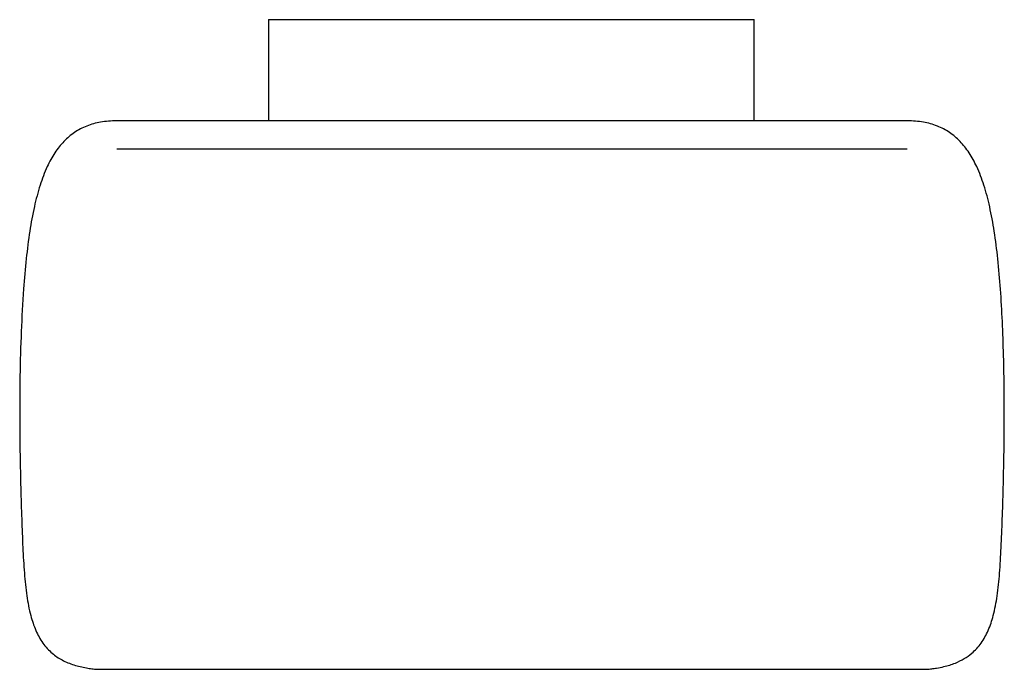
# Paper-space layout '_Derecha' of a CAD drawing. Header units: millimetres. Extents: x -126 to 117, y -59 to 102.
import ezdxf

# ---------------------------------------------------------------- set-up
doc = ezdxf.new("R2010")
doc.units = ezdxf.units.MM

psp = doc.layouts.new('_Derecha')

# ---------------------------------------------------------------- linework, layer by layer
at = {"color": 7, "linetype": 'Continuous', "lineweight": 25}
for p, q in [((-64.52, 102.03), (-64.52, 77.03)), ((-64.52, 102.03), (55.48, 102.03)), ((55.48, 77.03), (55.48, 102.03)), ((-106.85, -58.67), (98.13, -58.67))]:
    psp.add_line(p, q, dxfattribs=at)
for points, knots in [([(-102.12, 77.03), (-103.43, 76.96), (-105.94, 76.83), (-109.47, 75.84), (-112.56, 74.22), (-115.22, 71.95), (-117.47, 69.07), (-119.45, 65.43), (-121.13, 60.95), (-122.53, 55.6), (-123.63, 49.51), (-124.48, 42.71), (-125.2, 34.44), (-125.71, 24.76), (-126, 13.84), (-126.05, 3.63), (-125.96, -5.61), (-125.79, -13.69), (-125.56, -21.3), (-125.29, -28.32), (-124.94, -34.66), (-124.38, -40.28), (-123.49, -45.05), (-122.19, -49), (-120.45, -52.22), (-118.19, -54.69), (-115.53, -56.48), (-112.65, -57.66), (-110.15, -58.24), (-108.21, -58.54), (-107.31, -58.63), (-106.85, -58.67)], [0, 0, 0, 0, 0.025098, 0.047955, 0.069675, 0.091442, 0.114343, 0.139243, 0.170517, 0.205692, 0.245102, 0.288922, 0.336813, 0.404124, 0.474589, 0.545929, 0.599686, 0.65157, 0.700542, 0.74557, 0.786079, 0.82209, 0.853821, 0.878741, 0.901507, 0.923377, 0.942119, 0.962503, 0.982604, 0.991195, 1, 1, 1, 1]), ([(-4.36, 77.03), (-6.98, 77.03), (-12.31, 77.03), (-20.35, 77.03), (-28.51, 77.03), (-36.67, 77.03), (-44.7, 77.03), (-52.5, 77.03), (-59.95, 77.03), (-67.01, 77.03), (-73.62, 77.03), (-79.69, 77.03), (-85.13, 77.03), (-89.84, 77.03), (-93.79, 77.03), (-96.94, 77.03), (-99.33, 77.03), (-100.96, 77.03), (-101.94, 77.03), (-102.06, 77.03), (-102.12, 77.03)], [0, 0, 0, 0, 0.051233, 0.104028, 0.158266, 0.213804, 0.270471, 0.327036, 0.384296, 0.442029, 0.5, 0.559024, 0.617795, 0.676067, 0.733608, 0.7902, 0.844672, 0.897883, 0.949695, 1, 1, 1, 1]), ([(93.4, 77.03), (93.34, 77.03), (93.22, 77.03), (92.19, 77.03), (90.5, 77.03), (88.04, 77.03), (84.83, 77.03), (80.88, 77.03), (76.22, 77.03), (70.86, 77.03), (64.83, 77.03), (58.17, 77.03), (50.97, 77.03), (43.36, 77.03), (35.46, 77.03), (27.42, 77.03), (19.35, 77.03), (11.34, 77.03), (3.44, 77.03), (-1.78, 77.03), (-4.36, 77.03)], [0, 0, 0, 0, 0.051233, 0.104028, 0.158266, 0.213804, 0.270471, 0.327036, 0.384296, 0.442029, 0.5, 0.559024, 0.617795, 0.676067, 0.733608, 0.7902, 0.844672, 0.897883, 0.949695, 1, 1, 1, 1]), ([(98.13, -58.67), (98.54, -58.63), (99.37, -58.56), (100.79, -58.34), (102.76, -57.95), (105.07, -57.24), (107.39, -56.11), (109.62, -54.53), (111.73, -52.22), (113.48, -49), (114.77, -45.05), (115.66, -40.3), (116.22, -34.68), (116.56, -28.36), (116.84, -21.36), (117.1, -12.91), (117.29, -3.1), (117.33, 7.87), (117.19, 18.08), (116.87, 27.25), (116.41, 35.2), (115.77, 42.65), (114.92, 49.46), (113.82, 55.57), (112.42, 60.94), (110.73, 65.42), (108.75, 69.07), (106.5, 71.95), (103.85, 74.22), (100.76, 75.84), (97.22, 76.83), (94.72, 76.96), (93.4, 77.03)], [0, 0, 0, 0, 0.007985, 0.015832, 0.027484, 0.046508, 0.062014, 0.076648, 0.098518, 0.121283, 0.146202, 0.177859, 0.213776, 0.25417, 0.299066, 0.347895, 0.41608, 0.486937, 0.558157, 0.611479, 0.662654, 0.710684, 0.754632, 0.794151, 0.829415, 0.860761, 0.885661, 0.908561, 0.930327, 0.952047, 0.974902, 1, 1, 1, 1]), ([(-4.36, 70.03), (-6.98, 70.03), (-12.3, 70.03), (-20.34, 70.03), (-28.49, 70.03), (-36.65, 70.03), (-44.68, 70.03), (-52.46, 70.03), (-59.91, 70.03), (-66.97, 70.03), (-73.58, 70.03), (-79.64, 70.03), (-85.07, 70.03), (-89.78, 70.03), (-93.73, 70.03), (-96.88, 70.03), (-99.26, 70.03), (-100.89, 70.03), (-101.88, 70.03), (-102, 70.03), (-102.06, 70.03)], [0, 0, 0, 0, 0.051233, 0.104028, 0.158266, 0.213804, 0.270471, 0.327036, 0.384296, 0.442029, 0.5, 0.559024, 0.617795, 0.676067, 0.733608, 0.7902, 0.844672, 0.897883, 0.949695, 1, 1, 1, 1]), ([(93.34, 70.03), (93.28, 70.03), (93.15, 70.03), (92.13, 70.03), (90.44, 70.03), (87.98, 70.03), (84.77, 70.03), (80.82, 70.03), (76.17, 70.03), (70.81, 70.03), (64.78, 70.03), (58.13, 70.03), (50.93, 70.03), (43.33, 70.03), (35.44, 70.03), (27.4, 70.03), (19.33, 70.03), (11.33, 70.03), (3.44, 70.03), (-1.79, 70.03), (-4.36, 70.03)], [0, 0, 0, 0, 0.051233, 0.104028, 0.158266, 0.213804, 0.270471, 0.327036, 0.384296, 0.442029, 0.5, 0.559024, 0.617795, 0.676067, 0.733608, 0.7902, 0.844672, 0.897883, 0.949695, 1, 1, 1, 1])]:
    psp.add_open_spline(points, degree=3, knots=knots, dxfattribs=at)

doc.saveas('drawing.dxf')
